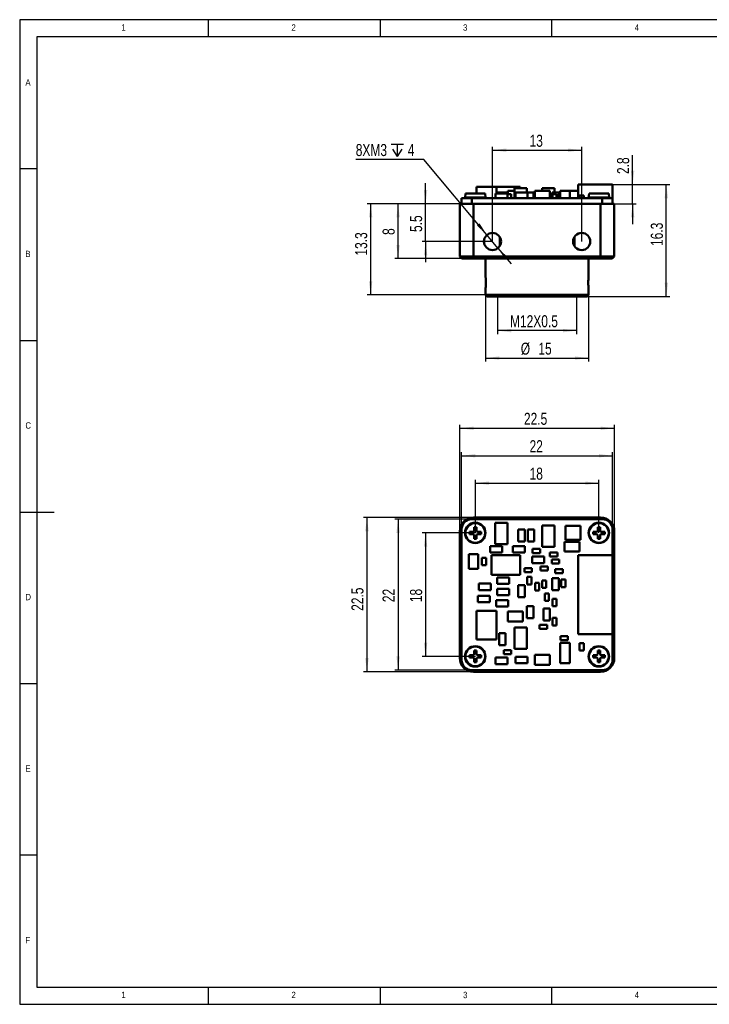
# Model space of a CAD drawing. Header units: millimetres. Extents: x 2 to 208, y 2 to 146.
# Tile 1 of 3: x 2 to 103, y 2 to 146. Entities that reach past the tile are written whole.
import ezdxf

# ---------------------------------------------------------------- set-up
doc = ezdxf.new("R2010")
doc.units = ezdxf.units.MM
doc.header["$LTSCALE"] = 0.5
doc.layers.add('DIM', color=82, linetype='Continuous')
doc.layers.add('TEXT', color=5, linetype='Continuous')
doc.layers.add('SOL', color=7, linetype='Continuous', lineweight=50)
doc.styles.add('SLDTEXTSTYLE1', font='GOTHIC.TTF', dxfattribs={"width": 0.913})
doc.styles.add('SLDTEXTSTYLE4', font='ARIALNI.TTF', dxfattribs={"width": 0.87})
doc.styles.add('SLDTEXTSTYLE5', font='ARIALN.TTF', dxfattribs={"width": 0.87})
doc.dimstyles.new('SLDDIMSTYLE0', dxfattribs={"dimtxt": 1.75, "dimasz": 2, "dimexe": 0, "dimexo": 0.0625, "dimgap": 0.4375, "dimtad": 2, "dimrnd": 1e-09, "dimzin": 12, "dimdsep": 46, "dimtxsty": 'SLDTEXTSTYLE4', "dimsah": 1, "dimcen": 0.09, "dimadec": 0, "dimazin": 3, "dimtfac": 1, "dimtofl": 0, "dimtmove": 0, "dimatfit": 3, "dimfxl": 0, "dimfrac": 2, "dimtolj": 1, "dimtzin": 12, "dimarcsym": 0})
doc.dimstyles.new('SLDDIMSTYLE1', dxfattribs={"dimtxt": 1.75, "dimasz": 2, "dimexe": 0, "dimexo": 0.0625, "dimgap": 0.4375, "dimtad": 2, "dimrnd": 1e-09, "dimzin": 12, "dimdsep": 46, "dimtxsty": 'SLDTEXTSTYLE4', "dimsah": 1, "dimcen": 0.09, "dimadec": 0, "dimazin": 3, "dimtfac": 1, "dimtmove": 0, "dimatfit": 0, "dimfxl": 0, "dimfrac": 2, "dimtolj": 1, "dimtzin": 12, "dimarcsym": 0})
doc.dimstyles.new('SLDDIMSTYLE2', dxfattribs={"dimtxt": 1.75, "dimasz": 2, "dimexe": 0, "dimexo": 0.0625, "dimgap": 0.4375, "dimtad": 0, "dimtih": 1, "dimtoh": 1, "dimrnd": 1e-09, "dimzin": 12, "dimdsep": 46, "dimtxsty": 'SLDTEXTSTYLE4', "dimsah": 1, "dimcen": 0, "dimadec": 0, "dimazin": 3, "dimtfac": 1, "dimtmove": 0, "dimatfit": 3, "dimfxl": 0, "dimfrac": 2, "dimtolj": 1, "dimtzin": 12, "dimarcsym": 0})

# ---------------------------------------------------------------- blocks, each defined once
blk = doc.blocks.new('_D')
at = {"layer": 'DIM'}
for p, q in [((66.62, 119.18), (53.12, 119.18)), ((53.62, 119.18), (53.62, 105.88)), ((70.37, 105.88), (53.12, 105.88))]:
    blk.add_line(p, q, dxfattribs=at)
for points in [[(53.62, 119.18), (53.37, 117.18), (53.87, 117.18)], [(53.62, 105.88), (53.87, 107.88), (53.37, 107.88)]]:
    blk.add_solid(points, dxfattribs=at)
at = {"layer": 'DIM', "insert": (51.36, 111.62), "char_height": 1.75, "attachment_point": 1, "rotation": 90, "style": 'SLDTEXTSTYLE5'}
blk.add_mtext('13.3', dxfattribs=at)
blk = doc.blocks.new('_D_1')
at = {"layer": 'DIM'}
for p, q in [((91.78, 121.98), (91.78, 126.26)), ((88.87, 121.98), (92.28, 121.98)), ((91.78, 119.18), (91.78, 121.98)), ((89.12, 119.18), (92.28, 119.18)), ((91.78, 119.18), (91.78, 116.18))]:
    blk.add_line(p, q, dxfattribs=at)
for points in [[(91.78, 121.98), (92.03, 123.98), (91.53, 123.98)], [(91.78, 119.18), (91.53, 117.18), (92.03, 117.18)]]:
    blk.add_solid(points, dxfattribs=at)
at = {"layer": 'DIM', "insert": (89.52, 123.51), "char_height": 1.75, "attachment_point": 1, "rotation": 90, "style": 'SLDTEXTSTYLE5'}
blk.add_mtext('2.8', dxfattribs=at)
blk = doc.blocks.new('_D_2')
at = {"layer": 'DIM'}
for p, q in [((88.87, 121.98), (97.19, 121.98)), ((96.69, 105.68), (96.69, 121.98)), ((85.17, 105.68), (97.19, 105.68))]:
    blk.add_line(p, q, dxfattribs=at)
for points in [[(96.69, 121.98), (96.44, 119.98), (96.94, 119.98)], [(96.69, 105.68), (96.94, 107.68), (96.44, 107.68)]]:
    blk.add_solid(points, dxfattribs=at)
at = {"layer": 'DIM', "insert": (94.43, 113.02), "char_height": 1.75, "attachment_point": 1, "rotation": 90, "style": 'SLDTEXTSTYLE5'}
blk.add_mtext('16.3', dxfattribs=at)
blk = doc.blocks.new('_D_3')
at = {"layer": 'DIM'}
for p, q in [((61.62, 119.18), (61.62, 122.18)), ((66.62, 119.18), (61.12, 119.18)), ((61.62, 113.68), (61.62, 119.18)), ((71.37, 113.68), (61.12, 113.68)), ((61.62, 113.68), (61.62, 110.68))]:
    blk.add_line(p, q, dxfattribs=at)
for points in [[(61.62, 119.18), (61.87, 121.18), (61.37, 121.18)], [(61.62, 113.68), (61.37, 111.68), (61.87, 111.68)]]:
    blk.add_solid(points, dxfattribs=at)
at = {"layer": 'DIM', "insert": (59.36, 115.06), "char_height": 1.75, "attachment_point": 1, "rotation": 90, "style": 'SLDTEXTSTYLE5'}
blk.add_mtext('5.5', dxfattribs=at)
blk = doc.blocks.new('_D_4')
at = {"layer": 'DIM'}
for p, q in [((66.62, 119.18), (57.12, 119.18)), ((57.62, 111.18), (57.62, 119.18)), ((68.62, 111.18), (57.12, 111.18))]:
    blk.add_line(p, q, dxfattribs=at)
for points in [[(57.62, 119.18), (57.37, 117.18), (57.87, 117.18)], [(57.62, 111.18), (57.87, 113.18), (57.37, 113.18)]]:
    blk.add_solid(points, dxfattribs=at)
at = {"layer": 'DIM', "insert": (55.36, 114.63), "char_height": 1.75, "attachment_point": 1, "rotation": 90, "style": 'SLDTEXTSTYLE5'}
blk.add_mtext('8', dxfattribs=at)
blk = doc.blocks.new('_D_5')
at = {"layer": 'DIM'}
for p, q in [((71.37, 113.68), (71.37, 127.48)), ((71.37, 126.98), (84.37, 126.98)), ((84.37, 113.68), (84.37, 127.48))]:
    blk.add_line(p, q, dxfattribs=at)
for points in [[(71.37, 126.98), (73.37, 126.73), (73.37, 127.23)], [(84.37, 126.98), (82.37, 127.23), (82.37, 126.73)]]:
    blk.add_solid(points, dxfattribs=at)
at = {"layer": 'DIM', "insert": (76.77, 129.23), "char_height": 1.75, "attachment_point": 1, "style": 'SLDTEXTSTYLE5'}
blk.add_mtext('13', dxfattribs=at)
blk = doc.blocks.new('_D_6')
at = {"layer": 'DIM'}
for p, q in [((70.37, 108.48), (70.37, 96.18)), ((85.37, 108.48), (85.37, 96.18)), ((70.37, 96.68), (85.37, 96.68))]:
    blk.add_line(p, q, dxfattribs=at)
for points in [[(70.37, 96.68), (72.37, 96.43), (72.37, 96.93)], [(85.37, 96.68), (83.37, 96.93), (83.37, 96.43)]]:
    blk.add_solid(points, dxfattribs=at)
at = {"layer": 'DIM', "char_height": 1.75, "attachment_point": 1, "style": 'SLDTEXTSTYLE5'}
for s, insert in [('%%c', (75.49, 98.93)), ('15', (78.05, 98.94))]:
    blk.add_mtext(s, dxfattribs=dict(at, insert=insert))
blk = doc.blocks.new('_D_7')
at = {"layer": 'DIM'}
for p, q in [((72.12, 105.68), (72.12, 100.18)), ((83.62, 105.68), (83.62, 100.18)), ((83.62, 100.68), (72.12, 100.68))]:
    blk.add_line(p, q, dxfattribs=at)
for points in [[(72.12, 100.68), (74.12, 100.43), (74.12, 100.93)], [(83.62, 100.68), (81.62, 100.93), (81.62, 100.43)]]:
    blk.add_solid(points, dxfattribs=at)
at = {"layer": 'DIM', "insert": (73.92, 102.93), "char_height": 1.75, "attachment_point": 1, "style": 'SLDTEXTSTYLE5'}
blk.add_mtext('M12X0.5', dxfattribs=at)
blk = doc.blocks.new('SW_SYMBOL_HOLE_DEPTH')
at = {"layer": 'DIM', "color": 0}
for p, q in [((0, 437.5), (400, 437.5)), ((200, 437.5), (200, 37.5)), ((50, 277.5), (200, 37.5)), ((350, 277.5), (200, 37.5))]:
    blk.add_line(p, q, dxfattribs=at)
blk = doc.blocks.new('_D_8')
at = {"layer": 'DIM'}
for p, q in [((61.38, 125.63), (51.45, 125.63)), ((70.56, 114.64), (61.38, 125.63)), ((72.17, 112.72), (70.56, 114.64)), ((72.17, 112.72), (74.09, 110.42))]:
    blk.add_line(p, q, dxfattribs=at)
for points in [[(70.56, 114.64), (69.47, 116.33), (69.09, 116.01)], [(72.17, 112.72), (73.26, 111.02), (73.64, 111.34)]]:
    blk.add_solid(points, dxfattribs=at)
at = {"layer": 'DIM', "xscale": 0.004511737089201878, "yscale": 0.004511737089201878, "zscale": 0.004511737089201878}
blk.add_blockref('SW_SYMBOL_HOLE_DEPTH', (56.6, 125.87), dxfattribs=at)
at = {"layer": 'DIM', "char_height": 1.75, "attachment_point": 1, "style": 'SLDTEXTSTYLE5'}
for s, insert in [('8XM3', (51.45, 127.88)), ('4', (59.03, 127.88))]:
    blk.add_mtext(s, dxfattribs=dict(at, insert=insert))
blk = doc.blocks.new('_D_13')
at = {"layer": 'DIM'}
for p, q in [((66.62, 71.45), (66.62, 86.95)), ((66.62, 86.45), (89.12, 86.45)), ((89.12, 71.45), (89.12, 86.95))]:
    blk.add_line(p, q, dxfattribs=at)
for points in [[(66.62, 86.45), (68.62, 86.2), (68.62, 86.7)], [(89.12, 86.45), (87.12, 86.7), (87.12, 86.2)]]:
    blk.add_solid(points, dxfattribs=at)
at = {"layer": 'DIM', "insert": (75.95, 88.71), "char_height": 1.75, "attachment_point": 1, "style": 'SLDTEXTSTYLE5'}
blk.add_mtext('22.5', dxfattribs=at)
blk = doc.blocks.new('_D_14')
at = {"layer": 'DIM'}
for p, q in [((68.62, 73.45), (52.58, 73.45)), ((53.08, 73.45), (53.08, 50.95)), ((68.62, 50.95), (52.58, 50.95))]:
    blk.add_line(p, q, dxfattribs=at)
for points in [[(53.08, 73.45), (52.83, 71.45), (53.33, 71.45)], [(53.08, 50.95), (53.33, 52.95), (52.83, 52.95)]]:
    blk.add_solid(points, dxfattribs=at)
at = {"layer": 'DIM', "insert": (50.82, 59.84), "char_height": 1.75, "attachment_point": 1, "rotation": 90, "style": 'SLDTEXTSTYLE5'}
blk.add_mtext('22.5', dxfattribs=at)
blk = doc.blocks.new('_D_15')
at = {"layer": 'DIM'}
for p, q in [((68.37, 73.2), (57.12, 73.2)), ((57.62, 73.2), (57.62, 51.2)), ((68.37, 51.2), (57.12, 51.2))]:
    blk.add_line(p, q, dxfattribs=at)
for points in [[(57.62, 73.2), (57.37, 71.2), (57.87, 71.2)], [(57.62, 51.2), (57.87, 53.2), (57.37, 53.2)]]:
    blk.add_solid(points, dxfattribs=at)
at = {"layer": 'DIM', "insert": (55.36, 61.11), "char_height": 1.75, "attachment_point": 1, "rotation": 90, "style": 'SLDTEXTSTYLE5'}
blk.add_mtext('22', dxfattribs=at)
blk = doc.blocks.new('_D_16')
at = {"layer": 'DIM'}
for p, q in [((66.87, 71.7), (66.87, 82.95)), ((66.87, 82.45), (88.87, 82.45)), ((88.87, 67.97), (88.87, 82.95))]:
    blk.add_line(p, q, dxfattribs=at)
for points in [[(66.87, 82.45), (68.87, 82.2), (68.87, 82.7)], [(88.87, 82.45), (86.87, 82.7), (86.87, 82.2)]]:
    blk.add_solid(points, dxfattribs=at)
at = {"layer": 'DIM', "insert": (76.77, 84.71), "char_height": 1.75, "attachment_point": 1, "style": 'SLDTEXTSTYLE5'}
blk.add_mtext('22', dxfattribs=at)
blk = doc.blocks.new('_D_17')
at = {"layer": 'DIM'}
for p, q in [((68.87, 71.2), (68.87, 78.95)), ((86.87, 71.2), (86.87, 78.95)), ((68.87, 78.45), (86.87, 78.45))]:
    blk.add_line(p, q, dxfattribs=at)
for points in [[(68.87, 78.45), (70.87, 78.2), (70.87, 78.7)], [(86.87, 78.45), (84.87, 78.7), (84.87, 78.2)]]:
    blk.add_solid(points, dxfattribs=at)
at = {"layer": 'DIM', "insert": (76.77, 80.71), "char_height": 1.75, "attachment_point": 1, "style": 'SLDTEXTSTYLE5'}
blk.add_mtext('18', dxfattribs=at)
blk = doc.blocks.new('_D_18')
at = {"layer": 'DIM'}
for p, q in [((68.87, 71.2), (61.12, 71.2)), ((61.62, 71.2), (61.62, 53.2)), ((68.87, 53.2), (61.12, 53.2))]:
    blk.add_line(p, q, dxfattribs=at)
for points in [[(61.62, 71.2), (61.37, 69.2), (61.87, 69.2)], [(61.62, 53.2), (61.87, 55.2), (61.37, 55.2)]]:
    blk.add_solid(points, dxfattribs=at)
at = {"layer": 'DIM', "insert": (59.36, 61.11), "char_height": 1.75, "attachment_point": 1, "rotation": 90, "style": 'SLDTEXTSTYLE5'}
blk.add_mtext('18', dxfattribs=at)

msp = doc.modelspace()

# ---------------------------------------------------------------- linework, layer by layer
at = {"layer": 'SOL'}
for p, q in [((83.837, 121.976), (88.866, 121.976)), ((83.837, 121.976), (83.837, 119.976)), ((88.866, 119.976), (88.866, 121.976)), ((67.427, 120.676), (67.375, 120.085)), ((70.304, 120.676), (67.427, 120.676)), ((69.057, 121.636), (69.057, 120.676)), ((69.057, 121.636), (71.957, 121.636)), ((70.356, 120.085), (70.304, 120.676)), ((71.791, 120.686), (73.541, 120.686)), ((71.791, 120.686), (71.791, 119.976)), ((71.957, 121.636), (75.401, 121.636)), ((71.957, 121.636), (71.957, 120.686)), ((72.318, 120.826), (71.957, 120.826)), ((72.318, 120.826), (72.318, 120.686)), ((72.318, 120.826), (73.268, 120.826)), ((73.598, 120.826), (73.268, 120.826)), ((73.268, 120.686), (73.268, 120.826)), ((73.541, 120.686), (73.541, 119.976)), ((73.541, 120.576), (74.105, 120.576)), ((73.598, 121.076), (73.598, 120.576)), ((74.56, 121.076), (73.598, 121.076)), ((74.105, 120.576), (74.105, 119.976)), ((74.56, 121.426), (76.36, 121.426)), ((74.56, 119.976), (74.56, 121.426)), ((76.462, 120.826), (74.712, 120.826)), ((74.712, 120.826), (74.712, 119.976)), ((75.401, 121.636), (75.401, 121.426)), ((76.36, 121.426), (76.36, 120.826)), ((76.462, 120.826), (77.332, 120.826)), ((76.462, 119.976), (76.462, 120.826)), ((77.332, 119.976), (77.332, 120.826)), ((77.535, 120.826), (77.332, 120.826)), ((77.535, 121.076), (77.535, 119.976)), ((79.735, 121.076), (77.535, 121.076)), ((78.624, 121.076), (78.624, 121.426)), ((78.624, 121.426), (80.424, 121.426)), ((79.735, 119.976), (79.735, 121.076)), ((79.735, 120.826), (79.745, 120.826)), ((79.745, 119.976), (79.745, 120.826)), ((79.99, 120.576), (80.065, 120.576)), ((79.99, 119.976), (79.99, 120.576)), ((80.065, 120.826), (80.065, 119.976)), ((80.065, 120.826), (81.015, 120.826)), ((80.113, 120.576), (80.713, 120.576)), ((80.113, 120.576), (80.113, 119.976)), ((80.424, 121.426), (80.424, 120.826)), ((80.713, 120.576), (80.713, 119.976)), ((81.015, 119.976), (81.015, 120.826)), ((81.015, 120.576), (81.09, 120.576)), ((81.09, 120.576), (81.09, 120.376)), ((81.237, 119.976), (81.237, 121.076)), ((81.237, 121.076), (82.637, 121.076)), ((82.637, 121.076), (82.637, 119.976)), ((83.837, 121.076), (82.637, 121.076)), ((85.427, 120.676), (85.375, 120.085)), ((88.304, 120.676), (85.427, 120.676)), ((88.356, 120.085), (88.304, 120.676)), ((66.615, 119.178), (66.615, 111.478)), ((68.615, 119.178), (66.615, 119.178)), ((66.865, 119.976), (66.865, 119.178)), ((68.365, 119.976), (66.865, 119.976)), ((67.375, 120.085), (70.356, 120.085)), ((68.365, 119.178), (68.365, 119.976)), ((87.365, 119.976), (68.365, 119.976)), ((68.615, 111.478), (68.615, 119.178)), ((68.615, 119.178), (87.115, 119.178)), ((79.99, 120.376), (79.745, 120.376)), ((81.237, 120.376), (81.015, 120.376)), ((84.05, 120.376), (84.05, 119.976)), ((84.05, 120.376), (84.65, 120.376)), ((84.65, 119.976), (84.65, 120.376)), ((85.375, 120.085), (88.356, 120.085)), ((87.115, 119.178), (87.115, 111.478)), ((89.115, 119.178), (87.115, 119.178)), ((87.365, 119.976), (87.365, 119.178)), ((88.865, 119.976), (87.365, 119.976)), ((88.865, 119.976), (88.866, 119.976)), ((88.865, 119.178), (88.865, 119.976)), ((89.115, 111.478), (89.115, 119.178)), ((72.415, 114.356), (72.415, 113)), ((83.315, 113), (83.315, 114.356)), ((66.615, 111.478), (66.915, 111.178)), ((68.615, 111.478), (66.615, 111.478)), ((66.915, 111.178), (68.615, 111.178)), ((68.615, 111.178), (68.615, 111.478)), ((68.615, 111.478), (87.115, 111.478)), ((68.615, 111.178), (87.115, 111.178)), ((70.365, 111.178), (70.365, 108.478)), ((85.365, 108.478), (85.365, 111.178)), ((89.115, 111.478), (87.115, 111.478)), ((87.115, 111.478), (87.115, 111.178)), ((87.115, 111.178), (88.815, 111.178)), ((88.815, 111.178), (89.115, 111.478)), ((70.365, 106.878), (70.365, 105.878)), ((85.365, 105.878), (85.365, 106.878)), ((70.365, 105.878), (70.565, 105.678)), ((70.365, 105.878), (85.365, 105.878)), ((70.565, 105.678), (85.165, 105.678)), ((85.165, 105.678), (85.365, 105.878)), ((68.365, 73.203), (87.365, 73.203)), ((87.115, 73.453), (68.615, 73.453)), ((68.695, 72.053), (69.035, 72.053)), ((68.695, 71.573), (68.695, 72.053)), ((68.695, 71.811), (69.035, 71.811)), ((69.035, 72.053), (69.035, 71.573)), ((73.566, 72.651), (71.766, 72.651)), ((71.766, 72.651), (71.766, 69.551)), ((73.566, 69.551), (73.566, 72.651)), ((80.424, 72.27), (78.624, 72.27)), ((78.624, 72.27), (78.624, 69.17)), ((80.424, 69.17), (80.424, 72.27)), ((81.98, 70.212), (81.98, 72.244)), ((81.98, 72.244), (84.18, 72.244)), ((84.18, 72.244), (84.18, 70.212)), ((86.695, 72.053), (87.035, 72.053)), ((86.695, 71.573), (86.695, 72.053)), ((86.695, 71.811), (87.035, 71.811)), ((87.035, 72.053), (87.035, 71.573)), ((66.615, 71.453), (66.615, 52.953)), ((66.865, 52.703), (66.865, 71.703)), ((68.015, 71.373), (68.495, 71.373)), ((68.015, 71.033), (68.015, 71.373)), ((68.495, 71.033), (68.015, 71.033)), ((68.258, 71.033), (68.258, 71.373)), ((68.695, 70.353), (68.695, 70.833)), ((69.035, 70.596), (68.695, 70.596)), ((69.035, 70.353), (68.695, 70.353)), ((69.035, 70.833), (69.035, 70.353)), ((69.235, 71.373), (69.715, 71.373)), ((69.715, 71.033), (69.235, 71.033)), ((69.473, 71.373), (69.473, 71.033)), ((69.715, 71.373), (69.715, 71.033)), ((75.112, 71.722), (75.112, 69.972)), ((76.062, 71.722), (75.112, 71.722)), ((76.062, 69.972), (76.062, 71.722)), ((77.459, 71.722), (76.509, 71.722)), ((76.509, 71.722), (76.509, 69.972)), ((77.459, 69.972), (77.459, 71.722)), ((86.015, 71.373), (86.495, 71.373)), ((86.015, 71.033), (86.015, 71.373)), ((86.495, 71.033), (86.015, 71.033)), ((86.258, 71.033), (86.258, 71.373)), ((86.695, 70.353), (86.695, 70.833)), ((87.035, 70.596), (86.695, 70.596)), ((87.035, 70.353), (86.695, 70.353)), ((87.035, 70.833), (87.035, 70.353)), ((87.235, 71.373), (87.715, 71.373)), ((87.715, 71.033), (87.235, 71.033)), ((87.473, 71.373), (87.473, 71.033)), ((87.715, 71.373), (87.715, 71.033)), ((88.865, 71.703), (88.865, 67.969)), ((89.115, 52.953), (89.115, 71.453)), ((71.029, 68.34), (71.029, 69.29)), ((71.029, 69.29), (72.779, 69.29)), ((71.766, 69.551), (73.566, 69.551)), ((72.779, 69.29), (72.779, 68.34)), ((74.331, 68.34), (74.331, 69.29)), ((74.331, 69.29), (76.081, 69.29)), ((75.112, 69.972), (76.062, 69.972)), ((76.081, 69.29), (76.081, 68.34)), ((76.509, 69.972), (77.459, 69.972)), ((78.624, 69.17), (80.424, 69.17)), ((81.853, 68.471), (81.853, 69.921)), ((81.853, 69.921), (84.053, 69.921)), ((84.18, 70.212), (81.98, 70.212)), ((84.053, 69.921), (84.053, 68.471)), ((67.902, 68.112), (69.302, 68.112)), ((67.902, 65.962), (67.902, 68.112)), ((69.302, 68.112), (69.302, 65.962)), ((69.826, 67.587), (69.826, 66.487)), ((70.426, 67.587), (69.826, 67.587)), ((70.426, 67.587), (70.426, 66.487)), ((72.779, 68.34), (71.029, 68.34)), ((75.401, 67.979), (71.201, 67.979)), ((71.201, 67.979), (71.201, 65.079)), ((76.081, 68.34), (74.331, 68.34)), ((75.401, 65.079), (75.401, 67.979)), ((77.125, 66.816), (77.125, 67.766)), ((77.125, 67.766), (78.875, 67.766)), ((77.196, 68.261), (77.196, 68.861)), ((77.196, 68.861), (78.296, 68.861)), ((78.296, 68.261), (77.196, 68.261)), ((78.296, 68.861), (78.296, 68.261)), ((78.875, 67.766), (78.875, 66.816)), ((79.736, 67.753), (79.736, 68.353)), ((79.736, 68.353), (80.836, 68.353)), ((80.836, 67.753), (79.736, 67.753)), ((80.836, 68.353), (80.836, 67.753)), ((84.053, 68.471), (81.853, 68.471)), ((83.837, 67.969), (83.837, 56.438)), ((88.866, 67.969), (83.837, 67.969)), ((88.866, 56.438), (88.866, 67.969)), ((69.826, 66.487), (70.426, 66.487)), ((76.011, 65.467), (76.011, 66.067)), ((76.011, 66.067), (77.111, 66.067)), ((77.111, 66.067), (77.111, 65.467)), ((78.875, 66.816), (77.125, 66.816)), ((78.339, 65.721), (78.339, 66.321)), ((78.339, 66.321), (79.439, 66.321)), ((79.439, 66.321), (79.439, 65.721)), ((79.99, 67.337), (81.09, 67.337)), ((79.99, 66.737), (79.99, 67.337)), ((79.99, 66.737), (81.09, 66.737)), ((81.09, 67.337), (81.09, 66.737)), ((69.302, 65.962), (67.902, 65.962)), ((71.201, 65.079), (75.401, 65.079)), ((72.045, 63.768), (72.045, 64.718)), ((72.045, 64.718), (73.795, 64.718)), ((73.795, 64.718), (73.795, 63.768)), ((76.011, 65.467), (77.111, 65.467)), ((76.43, 64.793), (76.43, 63.693)), ((77.03, 64.793), (76.43, 64.793)), ((77.03, 64.793), (77.03, 63.693)), ((79.439, 65.721), (78.339, 65.721)), ((81.015, 64.61), (80.065, 64.61)), ((80.065, 64.61), (80.065, 62.86)), ((80.498, 65.94), (81.598, 65.94)), ((80.498, 65.34), (80.498, 65.94)), ((81.598, 65.34), (80.498, 65.34)), ((81.015, 62.86), (81.015, 64.61)), ((81.598, 65.94), (81.598, 65.34)), ((69.378, 62.879), (69.378, 63.829)), ((69.378, 63.829), (71.128, 63.829)), ((71.128, 63.829), (71.128, 62.879)), ((73.795, 63.768), (72.045, 63.768)), ((76.062, 63.594), (75.112, 63.594)), ((75.112, 63.594), (75.112, 61.844)), ((76.062, 61.844), (76.062, 63.594)), ((76.43, 63.693), (77.03, 63.693)), ((78.173, 63.904), (77.573, 63.904)), ((77.573, 63.904), (77.573, 62.804)), ((78.173, 62.804), (78.173, 63.904)), ((78.589, 64.285), (78.589, 63.185)), ((79.189, 64.285), (78.589, 64.285)), ((78.589, 63.185), (79.189, 63.185)), ((79.189, 64.285), (79.189, 63.185)), ((81.983, 64.412), (81.383, 64.412)), ((81.383, 64.412), (81.383, 63.312)), ((81.383, 63.312), (81.983, 63.312)), ((81.983, 64.412), (81.983, 63.312)), ((69.251, 61.101), (69.251, 62.051)), ((69.251, 62.051), (71.001, 62.051)), ((71.128, 62.879), (69.378, 62.879)), ((71.001, 62.051), (71.001, 61.101)), ((72.045, 62.117), (72.045, 63.067)), ((72.045, 63.067), (73.795, 63.067)), ((73.795, 62.117), (72.045, 62.117)), ((73.795, 63.067), (73.795, 62.117)), ((75.112, 61.844), (76.062, 61.844)), ((77.573, 62.804), (78.173, 62.804)), ((79.57, 62.38), (78.97, 62.38)), ((78.97, 62.38), (78.97, 61.28)), ((79.57, 62.38), (79.57, 61.28)), ((80.065, 62.86), (81.015, 62.86)), ((71.001, 61.101), (69.251, 61.101)), ((71.918, 60.466), (71.918, 61.416)), ((71.918, 61.416), (73.668, 61.416)), ((73.668, 60.466), (71.918, 60.466)), ((73.668, 61.416), (73.668, 60.466)), ((77.332, 60.546), (76.382, 60.546)), ((76.382, 60.546), (76.382, 58.796)), ((77.332, 58.796), (77.332, 60.546)), ((78.97, 61.28), (79.57, 61.28)), ((80.113, 61.618), (80.113, 60.518)), ((80.713, 61.618), (80.113, 61.618)), ((80.113, 60.518), (80.713, 60.518)), ((80.713, 61.618), (80.713, 60.518)), ((69.057, 59.866), (69.057, 55.666)), ((71.957, 59.866), (69.057, 59.866)), ((71.957, 55.666), (71.957, 59.866)), ((73.598, 58.311), (73.598, 59.761)), ((73.598, 59.761), (75.798, 59.761)), ((75.798, 59.761), (75.798, 58.311)), ((79.745, 60.165), (78.795, 60.165)), ((78.795, 60.165), (78.795, 58.415)), ((79.745, 58.415), (79.745, 60.165)), ((75.798, 58.311), (73.598, 58.311)), ((74.56, 57.411), (74.56, 54.311)), ((76.36, 57.411), (74.56, 57.411)), ((76.36, 54.311), (76.36, 57.411)), ((76.382, 58.796), (77.332, 58.796)), ((78.212, 57.212), (78.212, 57.812)), ((78.212, 57.812), (79.312, 57.812)), ((78.795, 58.415), (79.745, 58.415)), ((79.312, 57.812), (79.312, 57.212)), ((80.713, 58.824), (80.113, 58.824)), ((80.113, 58.824), (80.113, 57.724)), ((80.113, 57.724), (80.713, 57.724)), ((80.713, 58.824), (80.713, 57.724)), ((73.268, 56.609), (72.318, 56.609)), ((72.318, 56.609), (72.318, 54.859)), ((73.268, 54.859), (73.268, 56.609)), ((78.212, 57.212), (79.312, 57.212)), ((81.26, 56.161), (82.36, 56.161)), ((81.26, 55.561), (81.26, 56.161)), ((82.36, 56.161), (82.36, 55.561)), ((83.837, 56.438), (88.866, 56.438)), ((88.865, 56.438), (88.865, 52.703)), ((69.057, 55.666), (71.957, 55.666)), ((72.318, 54.859), (73.268, 54.859)), ((81.237, 55.202), (81.237, 52.202)), ((82.637, 55.202), (81.237, 55.202)), ((82.36, 55.561), (81.26, 55.561)), ((82.637, 52.202), (82.637, 55.202)), ((84.05, 55.141), (84.05, 54.041)), ((84.65, 55.141), (84.05, 55.141)), ((84.65, 54.041), (84.65, 55.141)), ((68.015, 53.373), (68.495, 53.373)), ((68.015, 53.033), (68.015, 53.373)), ((68.258, 53.033), (68.258, 53.373)), ((68.695, 54.053), (69.035, 54.053)), ((68.695, 53.573), (68.695, 54.053)), ((68.695, 53.811), (69.035, 53.811)), ((69.035, 54.053), (69.035, 53.573)), ((69.235, 53.373), (69.715, 53.373)), ((69.473, 53.373), (69.473, 53.033)), ((69.715, 53.373), (69.715, 53.033)), ((73.005, 54.129), (74.105, 54.129)), ((73.005, 53.529), (73.005, 54.129)), ((73.005, 53.529), (74.105, 53.529)), ((74.105, 54.129), (74.105, 53.529)), ((74.56, 54.311), (76.36, 54.311)), ((74.712, 52.211), (74.712, 53.161)), ((74.712, 53.161), (76.462, 53.161)), ((76.462, 53.161), (76.462, 52.211)), ((77.535, 53.411), (79.735, 53.411)), ((77.535, 51.961), (77.535, 53.411)), ((79.735, 53.411), (79.735, 51.961)), ((84.05, 54.041), (84.65, 54.041)), ((86.015, 53.373), (86.495, 53.373)), ((86.015, 53.033), (86.015, 53.373)), ((86.258, 53.033), (86.258, 53.373)), ((86.695, 54.053), (87.035, 54.053)), ((86.695, 53.573), (86.695, 54.053)), ((86.695, 53.811), (87.035, 53.811)), ((87.035, 54.053), (87.035, 53.573)), ((87.235, 53.373), (87.715, 53.373)), ((87.473, 53.373), (87.473, 53.033)), ((87.715, 53.373), (87.715, 53.033)), ((68.495, 53.033), (68.015, 53.033)), ((68.695, 52.353), (68.695, 52.833)), ((69.035, 52.596), (68.695, 52.596)), ((69.035, 52.353), (68.695, 52.353)), ((69.035, 52.833), (69.035, 52.353)), ((69.715, 53.033), (69.235, 53.033)), ((73.541, 53.034), (71.791, 53.034)), ((71.791, 53.034), (71.791, 52.084)), ((71.791, 52.084), (73.541, 52.084)), ((73.541, 52.084), (73.541, 53.034)), ((76.462, 52.211), (74.712, 52.211)), ((79.735, 51.961), (77.535, 51.961)), ((81.237, 52.202), (82.637, 52.202)), ((86.495, 53.033), (86.015, 53.033)), ((86.695, 52.353), (86.695, 52.833)), ((87.035, 52.596), (86.695, 52.596)), ((87.035, 52.353), (86.695, 52.353)), ((87.035, 52.833), (87.035, 52.353)), ((87.715, 53.033), (87.235, 53.033)), ((87.365, 51.203), (68.365, 51.203)), ((68.615, 50.953), (87.115, 50.953))]:
    msp.add_line(p, q, dxfattribs=at)
for centre, radius in [((71.365, 113.678), 1.25), ((84.365, 113.678), 1.25), ((68.865, 71.203), 1.491), ((68.865, 71.203), 1.49), ((68.865, 71.203), 1.439), ((86.865, 71.203), 1.491), ((86.865, 71.203), 1.49), ((86.865, 71.203), 1.439), ((68.865, 53.203), 1.491), ((68.865, 53.203), 1.49), ((68.865, 53.203), 1.439), ((86.865, 53.203), 1.491), ((86.865, 53.203), 1.49), ((86.865, 53.203), 1.439)]:
    msp.add_circle(centre, radius, dxfattribs=at)
for centre, radius, start, end in [((67.475, 120.076), 0.1, 175, 270), ((70.256, 120.076), 0.1, 270, 5), ((85.475, 120.076), 0.1, 175, 270), ((88.256, 120.076), 0.1, 270, 5), ((68.615, 71.453), 2, 90, 180), ((68.364, 71.704), 1.499, 89.95569, 180.04431), ((87.115, 71.453), 2, 0, 90), ((87.367, 71.704), 1.499, 359.95569, 90.04431), ((68.495, 71.573), 0.2, 270, 0), ((68.495, 70.833), 0.2, 0, 90), ((69.235, 71.573), 0.2, 180, 270), ((69.235, 70.833), 0.2, 90, 180), ((86.495, 71.573), 0.2, 270, 0), ((86.495, 70.833), 0.2, 0, 90), ((87.235, 71.573), 0.2, 180, 270), ((87.235, 70.833), 0.2, 90, 180), ((68.495, 53.573), 0.2, 270, 0), ((69.235, 53.573), 0.2, 180, 270), ((86.495, 53.573), 0.2, 270, 0), ((87.235, 53.573), 0.2, 180, 270), ((68.615, 52.953), 2, 180, 270), ((68.364, 52.702), 1.499, 179.95569, 270.04431), ((68.495, 52.833), 0.2, 0, 90), ((69.235, 52.833), 0.2, 90, 180), ((86.495, 52.833), 0.2, 0, 90), ((87.235, 52.833), 0.2, 90, 180), ((87.115, 52.953), 2, 270, 0), ((87.367, 52.702), 1.499, 269.95569, 0.04431)]:
    msp.add_arc(centre, radius, start, end, dxfattribs=at)
for points in [[(70.365, 108.478), (70.366, 108.469), (70.368, 108.452), (70.382, 108.314), (70.397, 108.112), (70.406, 107.887), (70.409, 107.648), (70.405, 107.409), (70.392, 107.17), (70.377, 106.987), (70.368, 106.897), (70.364, 106.867), (70.367, 106.892), (70.368, 106.903)], [(85.365, 106.878), (85.365, 106.887), (85.363, 106.904), (85.349, 107.041), (85.334, 107.243), (85.325, 107.469), (85.322, 107.707), (85.326, 107.947), (85.339, 108.186), (85.354, 108.369), (85.363, 108.459), (85.367, 108.489), (85.364, 108.464), (85.363, 108.453)]]:
    msp.add_open_spline(points, degree=3, knots=[0, 0, 0, 0, 0.1009172, 0.2018207, 0.3030813, 0.4045837, 0.4718737, 0.5727891, 0.6736905, 0.7749535, 0.876455, 0.9437474, 1, 1, 1, 1], dxfattribs=at)
at = {"layer": 'TEXT'}
for p, q in [((207.5, 146), (2.5, 146)), ((2.5, 146), (2.5, 2.5)), ((30, 143.5), (30, 146)), ((55, 146), (55, 143.5)), ((80, 143.5), (80, 146)), ((205, 143.5), (5, 143.5)), ((5, 143.5), (5, 5)), ((5, 124.25), (2.5, 124.25)), ((2.5, 99.25), (5, 99.25)), ((2.5, 74.25), (7.5, 74.25)), ((2.5, 49.25), (5, 49.25)), ((5, 24.25), (2.5, 24.25)), ((5, 5), (113.9, 5)), ((30, 2.5), (30, 5)), ((55, 5), (55, 2.5)), ((80, 2.5), (80, 5)), ((2.5, 2.5), (207.5, 2.5))]:
    msp.add_line(p, q, dxfattribs=at)

# ---------------------------------------------------------------- texts
at = {"layer": 'TEXT', "char_height": 0.926, "attachment_point": 1, "style": 'SLDTEXTSTYLE1'}
for s, insert in [('1', (17.292, 145.323)), ('2', (42.083, 145.323)), ('3', (67.083, 145.323)), ('4', (92.083, 145.323)), ('A', (3.333, 137.323)), ('B', (3.333, 112.323)), ('C', (3.333, 87.323)), ('D', (3.333, 62.323)), ('E', (3.333, 37.323)), ('F', (3.333, 12.323)), ('1', (17.292, 4.323)), ('2', (42.083, 4.323)), ('3', (67.083, 4.323)), ('4', (92.083, 4.323))]:
    msp.add_mtext(s, dxfattribs=dict(at, insert=insert))

# ---------------------------------------------------------------- dimensions: what is measured, and where the dimension line sits
at = {"layer": 'DIM'}
for base, p1, p2, picture, middle in [((84.365, 126.976), (71.365, 113.678), (84.365, 113.678), '_D_5', (77.865, 126.976)), ((89.115, 86.453), (66.615, 71.453), (89.115, 71.453), '_D_13', (77.865, 86.453)), ((88.866, 82.453), (66.865, 71.703), (88.866, 67.969), '_D_16', (77.866, 82.453)), ((86.865, 78.453), (68.865, 71.203), (86.865, 71.203), '_D_17', (77.865, 78.453))]:
    dim = msp.add_linear_dim(base=base, p1=p1, p2=p2, dimstyle='SLDDIMSTYLE0', dxfattribs=at)
    dim.commit()
    dim.dimension.update_dxf_attribs({"geometry": picture, "text_midpoint": middle, "dimtype": 160})
dim = msp.add_diameter_dim_2p(p1=(70.564, 114.637), p2=(72.167, 112.719), text='8XM3{\\fGDT;x}4', dimstyle='SLDDIMSTYLE2', override={"dimpost": '<>'}, dxfattribs=at)
dim.commit()
dim.dimension.update_dxf_attribs({"geometry": '_D_8', "text_midpoint": (55.788, 126.976), "dimtype": 163})
for base, p1, p2, dimstyle, picture, middle in [((91.779, 121.976), (89.115, 119.178), (88.866, 121.976), 'SLDDIMSTYLE1', '_D_1', (91.779, 124.886)), ((61.615, 119.178), (71.365, 113.678), (66.615, 119.178), 'SLDDIMSTYLE1', '_D_3', (61.615, 116.428)), ((96.69, 121.976), (85.165, 105.678), (88.866, 121.976), 'SLDDIMSTYLE0', '_D_2', (96.69, 114.944)), ((53.615, 105.878), (66.615, 119.178), (70.365, 105.878), 'SLDDIMSTYLE0', '_D', (53.615, 113.543)), ((57.615, 119.178), (68.615, 111.178), (66.615, 119.178), 'SLDDIMSTYLE1', '_D_4', (57.615, 115.178)), ((53.078, 50.953), (68.615, 73.453), (68.615, 50.953), 'SLDDIMSTYLE0', '_D_14', (53.078, 61.754)), ((57.615, 51.203), (68.365, 73.203), (68.365, 51.203), 'SLDDIMSTYLE0', '_D_15', (57.615, 62.203)), ((61.615, 53.203), (68.865, 71.203), (68.865, 53.203), 'SLDDIMSTYLE0', '_D_18', (61.615, 62.203))]:
    dim = msp.add_linear_dim(base=base, p1=p1, p2=p2, angle=90, dimstyle=dimstyle, dxfattribs=at)
    dim.commit()
    dim.dimension.update_dxf_attribs({"geometry": picture, "text_midpoint": middle, "dimtype": 160})
for base, p1, p2, text, picture, middle in [((85.365, 96.678), (70.365, 108.478), (85.365, 108.478), '%%c<>', '_D_6', (77.865, 96.678)), ((72.115, 100.678), (83.615, 105.678), (72.115, 105.678), 'M12X0.5', '_D_7', (77.865, 100.678))]:
    dim = msp.add_linear_dim(base=base, p1=p1, p2=p2, text=text, dimstyle='SLDDIMSTYLE0', dxfattribs=at)
    dim.commit()
    dim.dimension.update_dxf_attribs({"geometry": picture, "text_midpoint": middle, "dimtype": 160})

doc.saveas('drawing.dxf')
